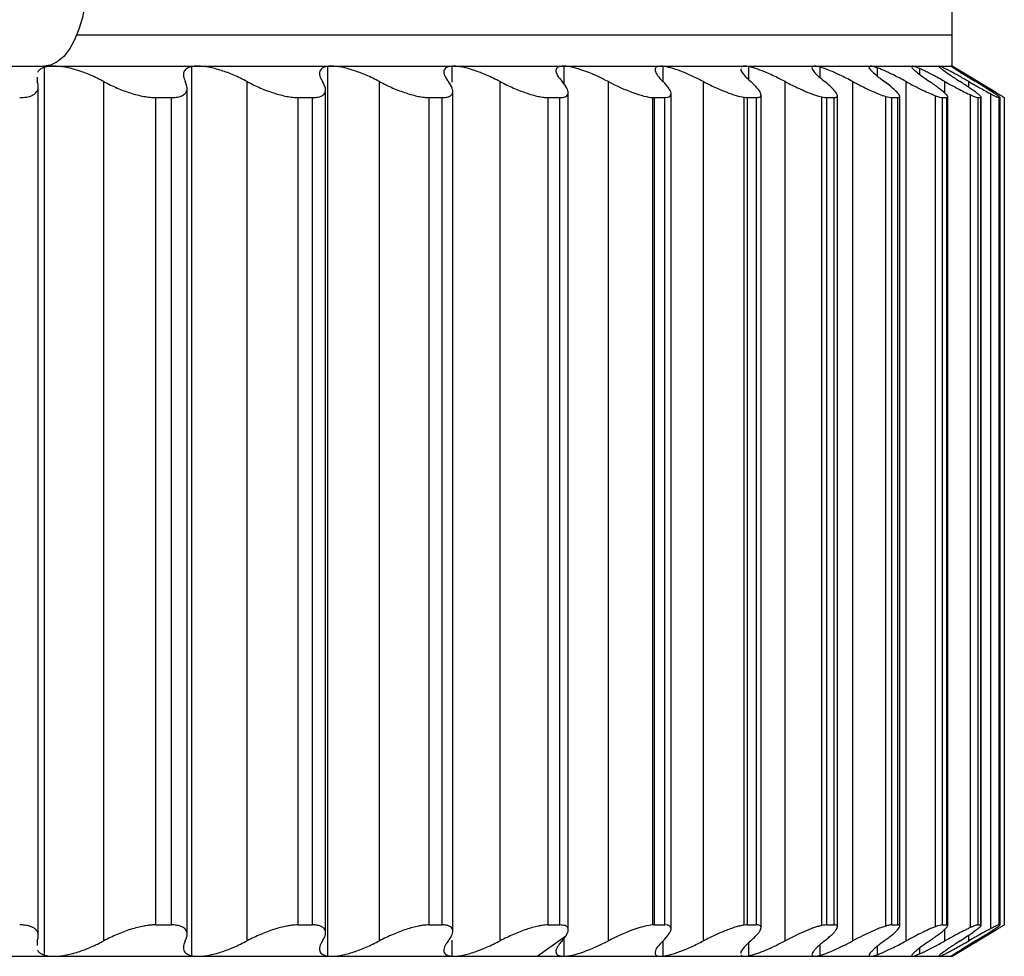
# Paper-space layout '_Izquierda' of a CAD drawing. Header units: millimetres. Extents: x -31.5 to 30, y -10.8 to 33.
# Tile 4 of 6: x 17.1 to 26.5, y -8.8 to 0.1. Entities that reach past the tile are written whole.
import ezdxf

# ---------------------------------------------------------------- set-up
doc = ezdxf.new("R2010")
doc.units = ezdxf.units.MM

psp = doc.layouts.new('_Izquierda')

# ---------------------------------------------------------------- linework, layer by layer
at = {"color": 7, "linetype": 'Continuous', "lineweight": 25}
for p, q in [((26, -0.3), (26, 32)), ((17.6438, 0), (26, 0)), ((9.3102, -0.3), (26, -0.3)), ((17.3319, -0.3117), (17.3319, -8.7883)), ((18.7363, -0.3063), (18.7363, -8.7937)), ((20.0359, -0.3026), (20.0359, -8.7974)), ((21.2239, -0.3005), (21.2239, -0.4539)), ((22.2936, -0.3001), (22.2936, -0.4712)), ((23.2392, -0.3013), (23.2392, -0.4466)), ((24.0556, -0.3042), (24.0556, -0.4263)), ((24.7383, -0.3088), (24.7383, -0.4088)), ((25.2836, -0.315), (25.2836, -0.3931)), ((25.6885, -0.3227), (25.6885, -0.3775)), ((26.4231, -0.5538), (26, -0.3)), ((17.2655, -0.4047), (17.2651, -0.4479)), ((17.9018, -8.6521), (17.9018, -0.4479)), ((19.2705, -8.6521), (19.2705, -0.4479)), ((20.5338, -8.6521), (20.5338, -0.4479)), ((21.685, -8.6521), (21.685, -0.4479)), ((22.7178, -8.6521), (22.7178, -0.4479)), ((23.6265, -8.6521), (23.6265, -0.4479)), ((24.4062, -8.6521), (24.4062, -0.4479)), ((25.0526, -8.6521), (25.0526, -0.4479)), ((25.5621, -8.6521), (25.5621, -0.4479)), ((25.932, -0.559), (25.932, -0.4479)), ((26.1603, -0.5031), (26.1603, -0.4479)), ((17.2745, -8.6058), (17.2745, -0.4942)), ((18.6958, -8.5888), (18.6958, -0.5112)), ((20.0177, -8.5752), (20.0177, -0.5248)), ((21.233, -8.5615), (21.233, -0.5385)), ((22.335, -8.5485), (22.335, -0.5521)), ((23.3178, -8.54), (23.3178, -0.5614)), ((18.395, -0.6), (18.5457, -0.6)), ((18.395, -0.6), (18.395, -8.5)), ((18.5457, -8.5), (18.5457, -0.6)), ((19.7535, -0.6), (19.893, -0.6)), ((19.7535, -0.6), (19.7535, -8.5)), ((19.893, -8.5), (19.893, -0.6)), ((21.0042, -0.6), (21.1317, -0.6)), ((21.0042, -0.6), (21.0042, -8.5)), ((21.1317, -8.5), (21.1317, -0.6)), ((22.1401, -0.6), (22.2549, -0.6)), ((22.1401, -0.6), (22.1401, -8.5)), ((22.2549, -8.5), (22.2549, -0.6)), ((23.1421, -8.5004), (23.1421, -0.5996)), ((23.1551, -0.6), (23.2566, -0.6)), ((23.1551, -0.6), (23.1551, -8.5)), ((23.2566, -8.5), (23.2566, -0.6)), ((24.0138, -8.5023), (24.0138, -0.5977)), ((24.0437, -0.6), (24.1313, -0.6)), ((24.0437, -0.6), (24.0437, -8.5)), ((24.1313, -8.5), (24.1313, -0.6)), ((24.176, -8.5289), (24.176, -0.5712)), ((24.7568, -8.5058), (24.7568, -0.5942)), ((24.8009, -0.6), (24.8742, -0.6)), ((24.8009, -0.6), (24.8009, -8.5)), ((24.8742, -8.5), (24.8742, -0.6)), ((24.9049, -8.5201), (24.9049, -0.5799)), ((25.3668, -8.5109), (25.3668, -0.5891)), ((25.4227, -0.6), (25.4812, -0.6)), ((25.4227, -0.6), (25.4227, -8.5)), ((25.4812, -8.5), (25.4812, -0.6)), ((25.5004, -8.5115), (25.5004, -0.5886)), ((25.8406, -8.5176), (25.8406, -0.5824)), ((25.9056, -0.6), (25.9491, -0.6)), ((25.9056, -0.6), (25.9056, -8.5)), ((25.9491, -8.5), (25.9491, -0.6)), ((25.9595, -8.5085), (25.9595, -0.5916)), ((26.1756, -8.5257), (26.1756, -0.5743)), ((26.2471, -0.6), (26.2752, -0.6)), ((26.2471, -0.6), (26.2471, -8.5)), ((26.2752, -8.5), (26.2752, -0.6)), ((26.2794, -8.5054), (26.2794, -0.5947)), ((26.37, -8.5354), (26.37, -0.5646)), ((26.4451, -0.6), (26.4578, -0.6)), ((26.4451, -0.6), (26.4451, -8.5)), ((26.4578, -8.5), (26.4578, -0.6)), ((26.4586, -8.5023), (26.4586, -0.5977)), ((26.4988, -0.6), (26.4988, -8.5)), ((18.395, -8.5), (18.5457, -8.5)), ((19.7535, -8.5), (19.893, -8.5)), ((21.0042, -8.5), (21.1317, -8.5)), ((22.1401, -8.5), (22.2549, -8.5)), ((23.1551, -8.5), (23.2566, -8.5)), ((24.0437, -8.5), (24.1313, -8.5)), ((24.8009, -8.5), (24.8742, -8.5)), ((25.4227, -8.5), (25.4812, -8.5)), ((25.9056, -8.5), (25.9491, -8.5)), ((25.932, -8.6521), (25.932, -8.541)), ((26, -8.8), (26.43, -8.542)), ((26.2471, -8.5), (26.2752, -8.5)), ((26.4451, -8.5), (26.4578, -8.5)), ((21.2239, -8.6461), (21.2239, -8.7995)), ((22.0376, -8.8), (22.3133, -8.6048)), ((22.2936, -8.6314), (22.2936, -8.7999)), ((26.1603, -8.6521), (26.1603, -8.597)), ((17.2651, -8.6521), (17.2655, -8.6953)), ((23.2392, -8.6536), (23.2392, -8.7987)), ((24.0556, -8.6737), (24.0556, -8.7958)), ((24.7383, -8.6912), (24.7383, -8.7912)), ((25.2836, -8.7069), (25.2836, -8.785)), ((25.6885, -8.7225), (25.6885, -8.7773)), ((-26, -8.8), (26, -8.8))]:
    psp.add_line(p, q, dxfattribs=at)
at = {"color": 7, "linetype": 'Continuous', "lineweight": 25, "flags": 128}
psp.add_lwpolyline([(17.7182, 0.2869), (17.6955, 0.1649), (17.6631, 0.0517), (17.6218, -0.0497), (17.5727, -0.1366), (17.5171, -0.2066), (17.4565, -0.258), (17.3925, -0.2894), (17.3267, -0.3)], dxfattribs=at)
at = {"color": 7, "linetype": 'Continuous', "lineweight": 25}
for points, knots in [([(17.3319, -0.3117), (17.3223, -0.3153), (17.3026, -0.3228), (17.2802, -0.339), (17.2707, -0.3528), (17.2659, -0.3599)], [0, 0, 0, 0, 0.3162, 0.6491307, 1, 1, 1, 1]), ([(17.4207, -0.3), (17.4041, -0.3005), (17.3707, -0.3015), (17.3449, -0.3083), (17.3319, -0.3117)], [0, 0, 0, 0, 0.496551, 1, 1, 1, 1]), ([(17.9018, -0.4479), (17.8805, -0.4367), (17.8392, -0.415), (17.7756, -0.3864), (17.7145, -0.3621), (17.6317, -0.3336), (17.5273, -0.3065), (17.4556, -0.3021), (17.4207, -0.3)], [0, 0, 0, 0, 0.136996, 0.265989, 0.387202, 0.500902, 0.756606, 1, 1, 1, 1]), ([(18.7363, -0.3063), (18.7275, -0.3088), (18.7097, -0.3137), (18.6893, -0.3254), (18.6735, -0.3401), (18.6609, -0.3629), (18.657, -0.3977), (18.6707, -0.4306), (18.6779, -0.4479)], [0, 0, 0, 0, 0.1195898, 0.2425527, 0.3692896, 0.5001668, 0.7367196, 1, 1, 1, 1]), ([(19.2705, -0.4479), (19.2488, -0.4367), (19.2067, -0.415), (19.1428, -0.3864), (19.0821, -0.3621), (19.0004, -0.3336), (18.8987, -0.3065), (18.8314, -0.3021), (18.7986, -0.3)], [0, 0, 0, 0, 0.136996, 0.265989, 0.387201, 0.500902, 0.756606, 1, 1, 1, 1]), ([(20.0359, -0.3026), (20.0264, -0.3044), (20.0071, -0.3082), (19.9856, -0.319), (19.9698, -0.3334), (19.9585, -0.3568), (19.9587, -0.3935), (19.9783, -0.4291), (19.9887, -0.4479)], [0, 0, 0, 0, 0.1198332, 0.2427686, 0.3693168, 0.4999459, 0.7357704, 1, 1, 1, 1]), ([(20.5338, -0.4479), (20.5119, -0.4367), (20.4694, -0.415), (20.4056, -0.3864), (20.3454, -0.3621), (20.2653, -0.3336), (20.167, -0.3065), (20.1043, -0.3021), (20.0737, -0.3)], [0, 0, 0, 0, 0.136996, 0.265989, 0.387201, 0.500901, 0.756606, 1, 1, 1, 1]), ([(21.2239, -0.3005), (21.2136, -0.3016), (21.1928, -0.304), (21.1703, -0.3135), (21.1547, -0.3273), (21.1452, -0.3508), (21.1502, -0.3894), (21.1764, -0.4276), (21.1903, -0.4479)], [0, 0, 0, 0, 0.12022, 0.243157, 0.369444, 0.499666, 0.734833, 1, 1, 1, 1]), ([(21.685, -0.4479), (21.663, -0.4367), (21.6203, -0.415), (21.5569, -0.3864), (21.4976, -0.3621), (21.4195, -0.3336), (21.3251, -0.3065), (21.2674, -0.3021), (21.2392, -0.3)], [0, 0, 0, 0, 0.136996, 0.265989, 0.387201, 0.500901, 0.756605, 1, 1, 1, 1]), ([(22.2888, -0.3), (22.2783, -0.3005), (22.2571, -0.3016), (22.2351, -0.3099), (22.2209, -0.3231), (22.2147, -0.3465), (22.2258, -0.3863), (22.2587, -0.4265), (22.2762, -0.4479)], [0, 0, 0, 0, 0.120675, 0.243707, 0.36983, 0.499724, 0.734306, 1, 1, 1, 1]), ([(22.7178, -0.4479), (22.6384, -0.4066), (22.557, -0.3701), (22.4086, -0.3173), (22.3413, -0.3011), (22.2936, -0.3001)], [0, 0, 0, 0, 0.5, 0.5, 1, 1, 1, 1]), ([(23.2166, -0.3), (23.1756, -0.3), (23.1585, -0.3155), (23.1697, -0.3689), (23.1974, -0.406), (23.2404, -0.4479)], [0, 0, 0, 0, 0.5, 0.5, 1, 1, 1, 1]), ([(23.6265, -0.4479), (23.6066, -0.4377), (23.5678, -0.4178), (23.5115, -0.3914), (23.4594, -0.3684), (23.3915, -0.341), (23.3112, -0.3135), (23.2628, -0.3053), (23.2392, -0.3013)], [0, 0, 0, 0, 0.136376, 0.265259, 0.386826, 0.501287, 0.757583, 1, 1, 1, 1]), ([(23.984, -0.3259), (23.9832, -0.3309), (23.9811, -0.3448), (24.0122, -0.3869), (24.055, -0.4267), (24.0777, -0.4479)], [0, 0, 0, 0, 0.208499, 0.579637, 1, 1, 1, 1]), ([(24.0176, -0.3), (24.0099, -0.3005), (23.9944, -0.3014), (23.9873, -0.3075), (23.9837, -0.3106)], [0, 0, 0, 0, 0.495164, 1, 1, 1, 1]), ([(24.4062, -0.4479), (24.3822, -0.4355), (24.3358, -0.4116), (24.2703, -0.3807), (24.1979, -0.3491), (24.1213, -0.32), (24.0771, -0.3094), (24.0556, -0.3042)], [0, 0, 0, 0, 0.179372, 0.34629, 0.501125, 0.757916, 1, 1, 1, 1]), ([(24.6874, -0.3), (24.6813, -0.3005), (24.6691, -0.3016), (24.6615, -0.3099), (24.6621, -0.3231), (24.6748, -0.3465), (24.7093, -0.3863), (24.7578, -0.4265), (24.7835, -0.4479)], [0, 0, 0, 0, 0.120675, 0.243707, 0.36983, 0.499724, 0.734306, 1, 1, 1, 1]), ([(24.7383, -0.3088), (24.7282, -0.3062), (24.708, -0.3011), (24.6942, -0.3004), (24.6874, -0.3)], [0, 0, 0, 0, 0.502598, 1, 1, 1, 1]), ([(25.0526, -0.4479), (25.031, -0.4365), (24.9892, -0.4146), (24.9305, -0.3858), (24.8659, -0.3559), (24.7978, -0.3273), (24.7578, -0.3148), (24.7383, -0.3088)], [0, 0, 0, 0, 0.178519, 0.345386, 0.500898, 0.758027, 1, 1, 1, 1]), ([(25.2085, -0.3099), (25.2081, -0.3101), (25.2022, -0.3138), (25.2244, -0.3399), (25.2719, -0.3859), (25.3255, -0.4264), (25.3539, -0.4479)], [0, 0, 0, 0, 0.020817, 0.351675, 0.655677, 1, 1, 1, 1]), ([(25.2836, -0.315), (25.2705, -0.3106), (25.2446, -0.3019), (25.2297, -0.3006), (25.2224, -0.3)], [0, 0, 0, 0, 0.504415, 1, 1, 1, 1]), ([(25.5621, -0.4479), (25.5418, -0.437), (25.5021, -0.4157), (25.4466, -0.3876), (25.3966, -0.3633), (25.3528, -0.3431), (25.3147, -0.3266), (25.2938, -0.3188), (25.2836, -0.315)], [0, 0, 0, 0, 0.188526, 0.367848, 0.538272, 0.700151, 0.853899, 1, 1, 1, 1]), ([(25.6196, -0.3), (25.6167, -0.3005), (25.6108, -0.3016), (25.6131, -0.3099), (25.6236, -0.3231), (25.6485, -0.3465), (25.6978, -0.3863), (25.7553, -0.4265), (25.7859, -0.4479)], [0, 0, 0, 0, 0.120675, 0.243707, 0.36983, 0.499724, 0.734306, 1, 1, 1, 1]), ([(25.6885, -0.3227), (25.6777, -0.3182), (25.6563, -0.3092), (25.633, -0.3015), (25.624, -0.3005), (25.6196, -0.3)], [0, 0, 0, 0, 0.3395855, 0.6722786, 1, 1, 1, 1]), ([(25.932, -0.4479), (25.9109, -0.4362), (25.8698, -0.4136), (25.8137, -0.3839), (25.7646, -0.3588), (25.7225, -0.338), (25.6996, -0.3277), (25.6885, -0.3227)], [0, 0, 0, 0, 0.223653, 0.435025, 0.634529, 0.822659, 1, 1, 1, 1]), ([(25.8769, -0.3), (25.8756, -0.3005), (25.873, -0.3016), (25.8801, -0.3099), (25.8955, -0.3231), (25.9264, -0.3465), (25.9827, -0.3863), (26.0443, -0.4265), (26.077, -0.4479)], [0, 0, 0, 0, 0.120675, 0.243707, 0.36983, 0.499724, 0.734306, 1, 1, 1, 1]), ([(25.9507, -0.332), (25.9409, -0.3271), (25.9216, -0.3173), (25.9001, -0.3075), (25.8843, -0.3012), (25.8794, -0.3004), (25.8769, -0.3)], [0, 0, 0, 0, 0.25757, 0.509365, 0.756462, 1, 1, 1, 1]), ([(26.1603, -0.4479), (26.1423, -0.4375), (26.1072, -0.4174), (26.0593, -0.3906), (26.0172, -0.3674), (25.9807, -0.3476), (25.9605, -0.3371), (25.9507, -0.332)], [0, 0, 0, 0, 0.221955, 0.432603, 0.632246, 0.821239, 1, 1, 1, 1]), ([(25.9929, -0.3), (25.9932, -0.3005), (25.9938, -0.3016), (26.0058, -0.3099), (26.026, -0.3231), (26.0627, -0.3465), (26.1256, -0.3863), (26.191, -0.4265), (26.2257, -0.4479)], [0, 0, 0, 0, 0.120675, 0.243707, 0.36983, 0.499724, 0.734306, 1, 1, 1, 1]), ([(26.0689, -0.3428), (26.0576, -0.3362), (26.0354, -0.3232), (26.0122, -0.3101), (25.9969, -0.3016), (25.9942, -0.3005), (25.9929, -0.3)], [0, 0, 0, 0, 0.26005, 0.512463, 0.758618, 1, 1, 1, 1]), ([(26.2458, -0.4479), (26.2271, -0.4368), (26.191, -0.4152), (26.1432, -0.3868), (26.1021, -0.3624), (26.0797, -0.3492), (26.0689, -0.3428)], [0, 0, 0, 0, 0.273418, 0.530918, 0.772936, 1, 1, 1, 1]), ([(17.0971, -0.6), (17.1086, -0.5998), (17.1317, -0.5993), (17.1625, -0.5953), (17.1945, -0.588), (17.2251, -0.5758), (17.2585, -0.5514), (17.281, -0.5108), (17.2705, -0.4691), (17.2651, -0.4479)], [0, 0, 0, 0, 0.082853, 0.165927, 0.250138, 0.374253, 0.499646, 0.745169, 1, 1, 1, 1]), ([(17.9018, -0.4479), (17.9226, -0.4588), (17.9634, -0.4803), (18.0272, -0.5093), (18.0913, -0.535), (18.1559, -0.5572), (18.2203, -0.5756), (18.283, -0.5893), (18.3426, -0.5983), (18.3777, -0.5994), (18.395, -0.6)], [0, 0, 0, 0, 0.129306, 0.254351, 0.377086, 0.499573, 0.624385, 0.748816, 0.875527, 1, 1, 1, 1]), ([(18.5457, -0.6), (18.5564, -0.5998), (18.5779, -0.5993), (18.6061, -0.5953), (18.6348, -0.588), (18.6614, -0.5758), (18.6886, -0.5514), (18.703, -0.5108), (18.6864, -0.4691), (18.6779, -0.4479)], [0, 0, 0, 0, 0.082854, 0.165927, 0.250138, 0.374253, 0.499646, 0.745169, 1, 1, 1, 1]), ([(19.2705, -0.4479), (19.2915, -0.4588), (19.333, -0.4803), (19.3972, -0.5093), (19.461, -0.535), (19.5247, -0.5572), (19.5875, -0.5756), (19.6479, -0.5893), (19.7047, -0.5983), (19.7374, -0.5994), (19.7535, -0.6)], [0, 0, 0, 0, 0.129306, 0.254351, 0.377086, 0.499573, 0.624385, 0.748816, 0.875527, 1, 1, 1, 1]), ([(19.893, -0.6), (19.9029, -0.5998), (19.9227, -0.5993), (19.948, -0.5953), (19.9733, -0.588), (19.9958, -0.5758), (20.0167, -0.5514), (20.0229, -0.5108), (20.0003, -0.4691), (19.9887, -0.4479)], [0, 0, 0, 0, 0.082854, 0.165927, 0.250138, 0.374253, 0.499646, 0.745169, 1, 1, 1, 1]), ([(20.5338, -0.4479), (20.5552, -0.4588), (20.5971, -0.4803), (20.6612, -0.5093), (20.7244, -0.535), (20.7869, -0.5572), (20.8477, -0.5756), (20.9056, -0.5893), (20.9592, -0.5983), (20.9893, -0.5994), (21.0042, -0.6)], [0, 0, 0, 0, 0.129306, 0.254351, 0.377086, 0.499573, 0.624385, 0.748815, 0.875527, 1, 1, 1, 1]), ([(21.1317, -0.6), (21.1407, -0.5998), (21.1586, -0.5993), (21.181, -0.5953), (21.2027, -0.588), (21.221, -0.5758), (21.2354, -0.5514), (21.2334, -0.5108), (21.2049, -0.4691), (21.1903, -0.4479)], [0, 0, 0, 0, 0.082854, 0.165927, 0.250138, 0.374253, 0.499646, 0.745169, 1, 1, 1, 1]), ([(21.685, -0.4479), (21.7065, -0.4588), (21.7487, -0.4803), (21.8124, -0.5093), (21.8746, -0.535), (21.9355, -0.5572), (21.9941, -0.5756), (22.0491, -0.5893), (22.0993, -0.5983), (22.1266, -0.5994), (22.1401, -0.6)], [0, 0, 0, 0, 0.129306, 0.254351, 0.377086, 0.499572, 0.624385, 0.748815, 0.875527, 1, 1, 1, 1]), ([(22.2549, -0.6), (22.263, -0.5998), (22.279, -0.5993), (22.2983, -0.5953), (22.3164, -0.588), (22.3302, -0.5758), (22.3382, -0.5514), (22.3279, -0.5108), (22.2937, -0.4691), (22.2762, -0.4479)], [0, 0, 0, 0, 0.082854, 0.165927, 0.250138, 0.374253, 0.499646, 0.745169, 1, 1, 1, 1]), ([(22.7178, -0.4479), (22.7973, -0.4892), (22.8788, -0.5258), (23.0271, -0.5796), (23.0943, -0.5969), (23.1421, -0.5996)], [0, 0, 0, 0, 0.5, 0.5, 1, 1, 1, 1]), ([(23.2566, -0.6), (23.3017, -0.6), (23.3216, -0.5841), (23.3128, -0.5292), (23.2849, -0.4911), (23.2404, -0.4479)], [0, 0, 0, 0, 0.5, 0.5, 1, 1, 1, 1]), ([(23.6265, -0.4479), (23.6454, -0.4575), (23.6827, -0.4767), (23.7378, -0.5028), (23.791, -0.5265), (23.86, -0.5547), (23.9416, -0.5837), (23.99, -0.5931), (24.0138, -0.5977)], [0, 0, 0, 0, 0.128985, 0.254448, 0.377895, 0.500909, 0.753791, 1, 1, 1, 1]), ([(24.1313, -0.6), (24.1373, -0.5998), (24.1493, -0.5993), (24.1622, -0.5953), (24.1725, -0.588), (24.1775, -0.5758), (24.1723, -0.5514), (24.1459, -0.5108), (24.1007, -0.4691), (24.0777, -0.4479)], [0, 0, 0, 0, 0.082854, 0.165927, 0.250138, 0.374253, 0.499646, 0.745169, 1, 1, 1, 1]), ([(24.4062, -0.4479), (24.4291, -0.4597), (24.4742, -0.483), (24.5399, -0.5142), (24.613, -0.5464), (24.6908, -0.5769), (24.735, -0.5885), (24.7568, -0.5942)], [0, 0, 0, 0, 0.170723, 0.33666, 0.5009, 0.753824, 1, 1, 1, 1]), ([(24.8742, -0.6), (24.8791, -0.5998), (24.889, -0.5993), (24.8985, -0.5953), (24.905, -0.588), (24.9054, -0.5758), (24.8937, -0.5514), (24.8593, -0.5108), (24.8091, -0.4691), (24.7835, -0.4479)], [0, 0, 0, 0, 0.082853, 0.165927, 0.250138, 0.374253, 0.499646, 0.745169, 1, 1, 1, 1]), ([(25.0526, -0.4479), (25.0732, -0.4587), (25.114, -0.4801), (25.1728, -0.5092), (25.2379, -0.5396), (25.3071, -0.5693), (25.3471, -0.5825), (25.3668, -0.5891)], [0, 0, 0, 0, 0.170291, 0.336368, 0.500793, 0.753708, 1, 1, 1, 1]), ([(25.4812, -0.6), (25.485, -0.5998), (25.4927, -0.5993), (25.4989, -0.5953), (25.5014, -0.588), (25.4973, -0.5758), (25.4791, -0.5514), (25.437, -0.5108), (25.382, -0.4691), (25.3539, -0.4479)], [0, 0, 0, 0, 0.082853, 0.165926, 0.250138, 0.374253, 0.499646, 0.745169, 1, 1, 1, 1]), ([(25.5621, -0.4479), (25.5805, -0.4577), (25.6168, -0.4773), (25.6689, -0.5041), (25.7263, -0.5326), (25.7871, -0.5611), (25.8229, -0.5754), (25.8406, -0.5824)], [0, 0, 0, 0, 0.169985, 0.336433, 0.501438, 0.753722, 1, 1, 1, 1]), ([(25.9491, -0.6), (25.9518, -0.5998), (25.9572, -0.5993), (25.96, -0.5953), (25.9585, -0.588), (25.9499, -0.5758), (25.9253, -0.5514), (25.8758, -0.5108), (25.8162, -0.4691), (25.7859, -0.4479)], [0, 0, 0, 0, 0.082853, 0.165926, 0.250138, 0.374253, 0.499646, 0.745169, 1, 1, 1, 1]), ([(25.932, -0.4479), (25.9481, -0.4568), (25.98, -0.4744), (26.0254, -0.4989), (26.0754, -0.5253), (26.1282, -0.5521), (26.16, -0.5669), (26.1756, -0.5743)], [0, 0, 0, 0, 0.169744, 0.336514, 0.50199, 0.753899, 1, 1, 1, 1]), ([(26.2752, -0.6), (26.2768, -0.5998), (26.28, -0.5993), (26.2793, -0.5953), (26.2738, -0.588), (26.2608, -0.5758), (26.23, -0.5514), (26.1732, -0.5108), (26.1094, -0.4691), (26.077, -0.4479)], [0, 0, 0, 0, 0.082853, 0.165926, 0.250137, 0.374253, 0.499646, 0.745169, 1, 1, 1, 1]), ([(26.1603, -0.4479), (26.1809, -0.4596), (26.2217, -0.483), (26.2777, -0.5144), (26.3286, -0.5425), (26.3563, -0.5573), (26.37, -0.5646)], [0, 0, 0, 0, 0.253077, 0.502449, 0.754122, 1, 1, 1, 1]), ([(26.4578, -0.6), (26.4583, -0.5998), (26.4592, -0.5993), (26.4551, -0.5953), (26.4457, -0.588), (26.4283, -0.5758), (26.3914, -0.5514), (26.3277, -0.5108), (26.2601, -0.4691), (26.2257, -0.4479)], [0, 0, 0, 0, 0.082853, 0.165926, 0.250137, 0.374253, 0.499646, 0.745169, 1, 1, 1, 1]), ([(26.2458, -0.4479), (26.2634, -0.4584), (26.2982, -0.4792), (26.3452, -0.5073), (26.3875, -0.5325), (26.4109, -0.5466), (26.4226, -0.5536)], [0, 0, 0, 0, 0.25843, 0.5088, 0.754721, 1, 1, 1, 1]), ([(26.4226, -0.5536), (26.4341, -0.5604), (26.4569, -0.5742), (26.4806, -0.5885), (26.4964, -0.5982), (26.498, -0.5994), (26.4988, -0.6)], [0, 0, 0, 0, 0.24958, 0.498163, 0.751403, 1, 1, 1, 1]), ([(26.1756, -0.5743), (26.1845, -0.5782), (26.2022, -0.5861), (26.2225, -0.594), (26.2382, -0.5991), (26.2441, -0.5997), (26.2471, -0.6)], [0, 0, 0, 0, 0.254481, 0.503641, 0.750963, 1, 1, 1, 1]), ([(26.37, -0.5646), (26.3801, -0.5699), (26.4003, -0.5805), (26.4225, -0.5913), (26.4388, -0.5986), (26.443, -0.5996), (26.4451, -0.6)], [0, 0, 0, 0, 0.249315, 0.498052, 0.750939, 1, 1, 1, 1]), ([(17.2651, -8.6521), (17.2685, -8.6412), (17.2753, -8.6197), (17.2752, -8.5907), (17.2672, -8.565), (17.2506, -8.5428), (17.2254, -8.5244), (17.1909, -8.5107), (17.1487, -8.5017), (17.1142, -8.5006), (17.0971, -8.5)], [0, 0, 0, 0, 0.129305, 0.25435, 0.377085, 0.499571, 0.624384, 0.748815, 0.875527, 1, 1, 1, 1]), ([(18.395, -8.5), (18.3836, -8.5002), (18.3608, -8.5007), (18.323, -8.5047), (18.2768, -8.512), (18.221, -8.5242), (18.1356, -8.5486), (18.0249, -8.5892), (17.9434, -8.6309), (17.9018, -8.6521)], [0, 0, 0, 0, 0.082853, 0.165927, 0.250138, 0.374253, 0.499646, 0.745169, 1, 1, 1, 1]), ([(18.6779, -8.6521), (18.6829, -8.6412), (18.6927, -8.6197), (18.6974, -8.5907), (18.694, -8.565), (18.6822, -8.5428), (18.6617, -8.5244), (18.6316, -8.5107), (18.5937, -8.5017), (18.5616, -8.5006), (18.5457, -8.5)], [0, 0, 0, 0, 0.129305, 0.25435, 0.377085, 0.499571, 0.624384, 0.748815, 0.875527, 1, 1, 1, 1]), ([(19.7535, -8.5), (19.743, -8.5002), (19.7218, -8.5007), (19.6861, -8.5047), (19.642, -8.512), (19.5882, -8.5242), (19.5049, -8.5486), (19.3953, -8.5892), (19.3126, -8.6309), (19.2705, -8.6521)], [0, 0, 0, 0, 0.082854, 0.165927, 0.250138, 0.374253, 0.499646, 0.745169, 1, 1, 1, 1]), ([(19.9887, -8.6521), (19.9952, -8.6412), (20.008, -8.6197), (20.0174, -8.5907), (20.0188, -8.565), (20.0117, -8.5428), (19.996, -8.5244), (19.9706, -8.5107), (19.9371, -8.5017), (19.9076, -8.5006), (19.893, -8.5)], [0, 0, 0, 0, 0.129306, 0.25435, 0.377085, 0.499572, 0.624384, 0.748815, 0.875527, 1, 1, 1, 1]), ([(21.0042, -8.5), (20.9945, -8.5002), (20.975, -8.5007), (20.9416, -8.5047), (20.8999, -8.512), (20.8484, -8.5242), (20.7676, -8.5486), (20.6598, -8.5892), (20.5763, -8.6309), (20.5338, -8.6521)], [0, 0, 0, 0, 0.082854, 0.165927, 0.250138, 0.374253, 0.499646, 0.745169, 1, 1, 1, 1]), ([(21.1903, -8.6521), (21.1983, -8.6412), (21.2141, -8.6197), (21.2281, -8.5907), (21.2343, -8.565), (21.232, -8.5428), (21.2211, -8.5244), (21.2005, -8.5107), (21.1716, -8.5017), (21.1449, -8.5006), (21.1317, -8.5)], [0, 0, 0, 0, 0.129306, 0.254351, 0.377086, 0.499572, 0.624384, 0.748815, 0.875527, 1, 1, 1, 1]), ([(22.1401, -8.5), (22.1313, -8.5002), (22.1137, -8.5007), (22.0828, -8.5047), (22.0437, -8.512), (21.9948, -8.5242), (21.9169, -8.5486), (21.8114, -8.5892), (21.7277, -8.6309), (21.685, -8.6521)], [0, 0, 0, 0, 0.082854, 0.165927, 0.250138, 0.374253, 0.499646, 0.745169, 1, 1, 1, 1]), ([(22.3133, -8.6048), (22.3193, -8.5946), (22.331, -8.5744), (22.3367, -8.5489), (22.3318, -8.5245), (22.3102, -8.5042), (22.2732, -8.5014), (22.2549, -8.5)], [0, 0, 0, 0, 0.170313, 0.335479, 0.498966, 0.751531, 1, 1, 1, 1]), ([(23.1421, -8.5004), (23.0945, -8.5031), (23.0278, -8.5201), (22.8787, -8.5743), (22.7972, -8.6109), (22.7178, -8.6521)], [0, 0, 0, 0, 0.5, 0.5, 1, 1, 1, 1]), ([(23.2404, -8.6521), (23.2849, -8.6089), (23.3127, -8.5708), (23.3216, -8.5163), (23.3018, -8.5), (23.2566, -8.5)], [0, 0, 0, 0, 0.5, 0.5, 1, 1, 1, 1]), ([(24.0138, -8.5023), (24.0025, -8.5042), (23.9798, -8.508), (23.9386, -8.519), (23.8927, -8.5338), (23.8268, -8.5583), (23.7374, -8.5962), (23.6639, -8.6333), (23.6265, -8.6521)], [0, 0, 0, 0, 0.123573, 0.246579, 0.371274, 0.499827, 0.74587, 1, 1, 1, 1]), ([(24.0777, -8.6521), (24.0899, -8.6412), (24.1139, -8.6197), (24.1413, -8.5907), (24.1614, -8.565), (24.1736, -8.5428), (24.1775, -8.5244), (24.1718, -8.5107), (24.1576, -8.5017), (24.14, -8.5006), (24.1313, -8.5)], [0, 0, 0, 0, 0.129306, 0.254351, 0.377086, 0.499573, 0.624385, 0.748815, 0.875527, 1, 1, 1, 1]), ([(24.7568, -8.5058), (24.7464, -8.5083), (24.7255, -8.5134), (24.6883, -8.5253), (24.6469, -8.5404), (24.5877, -8.5644), (24.5073, -8.6003), (24.4402, -8.6347), (24.4062, -8.6521)], [0, 0, 0, 0, 0.123409, 0.246663, 0.371626, 0.500091, 0.746362, 1, 1, 1, 1]), ([(24.7835, -8.6521), (24.797, -8.6412), (24.8234, -8.6197), (24.8551, -8.5907), (24.8796, -8.565), (24.8965, -8.5428), (24.9053, -8.5244), (24.9047, -8.5107), (24.8956, -8.5017), (24.8813, -8.5006), (24.8742, -8.5)], [0, 0, 0, 0, 0.129306, 0.254351, 0.377086, 0.499573, 0.624385, 0.748816, 0.875527, 1, 1, 1, 1]), ([(25.3668, -8.5109), (25.3541, -8.515), (25.3286, -8.5232), (25.2813, -8.5419), (25.2203, -8.5684), (25.1439, -8.6044), (25.0832, -8.6362), (25.0526, -8.6521)], [0, 0, 0, 0, 0.162942, 0.327835, 0.498171, 0.747058, 1, 1, 1, 1]), ([(25.3539, -8.6521), (25.3686, -8.6412), (25.3974, -8.6197), (25.4331, -8.5907), (25.4619, -8.565), (25.4834, -8.5428), (25.4972, -8.5244), (25.5016, -8.5107), (25.4977, -8.5017), (25.4867, -8.5006), (25.4812, -8.5)], [0, 0, 0, 0, 0.129306, 0.254351, 0.377086, 0.499573, 0.624385, 0.748816, 0.875527, 1, 1, 1, 1]), ([(25.4227, -8.5), (25.4155, -8.5005), (25.4011, -8.5014), (25.3783, -8.5077), (25.3668, -8.5109)], [0, 0, 0, 0, 0.498414, 1, 1, 1, 1]), ([(25.8406, -8.5176), (25.8292, -8.5221), (25.8062, -8.5311), (25.7643, -8.5497), (25.7107, -8.575), (25.6434, -8.6086), (25.5894, -8.6375), (25.5621, -8.6521)], [0, 0, 0, 0, 0.16324, 0.328418, 0.498309, 0.74708, 1, 1, 1, 1]), ([(25.7859, -8.6521), (25.8016, -8.6412), (25.8327, -8.6197), (25.8722, -8.5907), (25.9052, -8.565), (25.9312, -8.5428), (25.9497, -8.5244), (25.9592, -8.5107), (25.9604, -8.5017), (25.9528, -8.5006), (25.9491, -8.5)], [0, 0, 0, 0, 0.129306, 0.254351, 0.377087, 0.499573, 0.624385, 0.748816, 0.875527, 1, 1, 1, 1]), ([(26.1756, -8.5257), (26.1655, -8.5304), (26.145, -8.5399), (26.1085, -8.558), (26.0618, -8.5819), (26.0033, -8.6128), (25.9559, -8.639), (25.932, -8.6521)], [0, 0, 0, 0, 0.163096, 0.328362, 0.497946, 0.747257, 1, 1, 1, 1]), ([(26.077, -8.6521), (26.0938, -8.6412), (26.1268, -8.6197), (26.17, -8.5907), (26.207, -8.565), (26.2373, -8.5428), (26.2606, -8.5244), (26.2751, -8.5107), (26.2814, -8.5017), (26.2773, -8.5006), (26.2752, -8.5)], [0, 0, 0, 0, 0.129306, 0.254351, 0.377087, 0.499573, 0.624386, 0.748816, 0.875527, 1, 1, 1, 1]), ([(26.37, -8.5354), (26.361, -8.5401), (26.3431, -8.5497), (26.3116, -8.5669), (26.2715, -8.589), (26.2216, -8.6171), (26.1808, -8.6404), (26.1603, -8.6521)], [0, 0, 0, 0, 0.163556, 0.329112, 0.498294, 0.747492, 1, 1, 1, 1]), ([(26.2471, -8.5), (26.2441, -8.5003), (26.2382, -8.5009), (26.2225, -8.506), (26.2022, -8.5139), (26.1845, -8.5218), (26.1756, -8.5257)], [0, 0, 0, 0, 0.249037, 0.496359, 0.745519, 1, 1, 1, 1]), ([(26.2257, -8.6521), (26.2434, -8.6412), (26.2783, -8.6197), (26.3249, -8.5907), (26.3656, -8.565), (26.4002, -8.5428), (26.428, -8.5244), (26.4474, -8.5107), (26.4589, -8.5017), (26.4582, -8.5006), (26.4578, -8.5)], [0, 0, 0, 0, 0.129306, 0.254351, 0.377087, 0.499573, 0.624386, 0.748816, 0.875527, 1, 1, 1, 1]), ([(26.4451, -8.5), (26.4431, -8.5004), (26.439, -8.5012), (26.4233, -8.5082), (26.4009, -8.5192), (26.3804, -8.5299), (26.37, -8.5354)], [0, 0, 0, 0, 0.248735, 0.495068, 0.743901, 1, 1, 1, 1]), ([(26.4988, -8.5), (26.4985, -8.5003), (26.4979, -8.5008), (26.4912, -8.505), (26.4783, -8.5129), (26.4571, -8.5257), (26.4342, -8.5395), (26.4226, -8.5464)], [0, 0, 0, 0, 0.165727, 0.331828, 0.500274, 0.748735, 1, 1, 1, 1]), ([(17.2659, -8.7401), (17.2707, -8.7472), (17.2802, -8.761), (17.3026, -8.7772), (17.3223, -8.7847), (17.3319, -8.7883)], [0, 0, 0, 0, 0.350869, 0.6838, 1, 1, 1, 1]), ([(17.4207, -8.8), (17.4374, -8.7995), (17.4712, -8.7984), (17.5286, -8.7901), (17.5904, -8.7769), (17.6728, -8.7535), (17.7806, -8.7137), (17.8598, -8.6735), (17.9018, -8.6521)], [0, 0, 0, 0, 0.120675, 0.243707, 0.36983, 0.499724, 0.734306, 1, 1, 1, 1]), ([(18.6779, -8.6521), (18.6726, -8.664), (18.6624, -8.6869), (18.6587, -8.7168), (18.6642, -8.7475), (18.6849, -8.7764), (18.7195, -8.7881), (18.7363, -8.7937)], [0, 0, 0, 0, 0.178953, 0.345849, 0.501019, 0.757999, 1, 1, 1, 1]), ([(18.7986, -8.8), (18.8142, -8.7995), (18.8458, -8.7984), (18.9005, -8.7901), (18.9602, -8.7769), (19.0407, -8.7535), (19.1475, -8.7137), (19.2278, -8.6735), (19.2705, -8.6521)], [0, 0, 0, 0, 0.120675, 0.243707, 0.36983, 0.499724, 0.734306, 1, 1, 1, 1]), ([(19.9887, -8.6521), (19.9829, -8.6619), (19.9714, -8.681), (19.9622, -8.7066), (19.9588, -8.7289), (19.9621, -8.7558), (19.9805, -8.7833), (20.0178, -8.7928), (20.0359, -8.7974)], [0, 0, 0, 0, 0.136068, 0.26486, 0.386534, 0.501281, 0.75781, 1, 1, 1, 1]), ([(20.0737, -8.8), (20.0882, -8.7995), (20.1174, -8.7984), (20.1692, -8.7901), (20.2264, -8.7769), (20.3047, -8.7535), (20.4099, -8.7137), (20.4908, -8.6735), (20.5338, -8.6521)], [0, 0, 0, 0, 0.120675, 0.243707, 0.36983, 0.499724, 0.734306, 1, 1, 1, 1]), ([(21.1903, -8.6521), (21.1826, -8.6627), (21.1675, -8.6833), (21.1541, -8.7106), (21.1474, -8.7342), (21.1476, -8.762), (21.1644, -8.7895), (21.2044, -8.7962), (21.2239, -8.7995)], [0, 0, 0, 0, 0.136652, 0.265601, 0.387043, 0.501208, 0.757266, 1, 1, 1, 1]), ([(21.2392, -8.8), (21.2525, -8.7995), (21.2792, -8.7984), (21.3278, -8.7901), (21.3822, -8.7769), (21.4577, -8.7535), (21.5607, -8.7137), (21.6419, -8.6735), (21.685, -8.6521)], [0, 0, 0, 0, 0.120675, 0.243707, 0.36983, 0.499724, 0.734306, 1, 1, 1, 1]), ([(22.2762, -8.6521), (22.2666, -8.6633), (22.2479, -8.685), (22.2297, -8.7136), (22.2193, -8.7379), (22.2152, -8.7664), (22.2286, -8.7935), (22.269, -8.7979), (22.2888, -8.8)], [0, 0, 0, 0, 0.136996, 0.265989, 0.387201, 0.500901, 0.756605, 1, 1, 1, 1]), ([(22.2936, -8.7999), (22.3411, -8.7989), (22.4079, -8.783), (22.5571, -8.7299), (22.6386, -8.6933), (22.7178, -8.6521)], [0, 0, 0, 0, 0.5, 0.5, 1, 1, 1, 1]), ([(23.2404, -8.6521), (23.1972, -8.6941), (23.1697, -8.7312), (23.1585, -8.7842), (23.1754, -8.8), (23.2166, -8.8)], [0, 0, 0, 0, 0.5, 0.5, 1, 1, 1, 1]), ([(23.2392, -8.7987), (23.2503, -8.7972), (23.2727, -8.794), (23.3136, -8.7839), (23.3598, -8.7697), (23.4247, -8.7462), (23.5142, -8.7086), (23.5877, -8.6717), (23.6265, -8.6521)], [0, 0, 0, 0, 0.120003, 0.24293, 0.369351, 0.49979, 0.735287, 1, 1, 1, 1]), ([(24.0777, -8.6521), (24.055, -8.6733), (24.0123, -8.7131), (23.9811, -8.7552), (23.9832, -8.7691), (23.984, -8.7741)], [0, 0, 0, 0, 0.419824, 0.790613, 1, 1, 1, 1]), ([(24.0556, -8.7958), (24.0658, -8.7936), (24.0863, -8.7892), (24.1232, -8.7779), (24.1649, -8.7633), (24.2233, -8.7402), (24.3038, -8.7044), (24.3709, -8.6702), (24.4062, -8.6521)], [0, 0, 0, 0, 0.119698, 0.242649, 0.369305, 0.500083, 0.736254, 1, 1, 1, 1]), ([(24.7835, -8.6521), (24.7697, -8.6633), (24.743, -8.685), (24.7119, -8.7136), (24.6884, -8.7379), (24.6661, -8.7664), (24.6551, -8.7935), (24.6768, -8.7979), (24.6874, -8.8)], [0, 0, 0, 0, 0.136996, 0.265989, 0.387202, 0.500902, 0.756606, 1, 1, 1, 1]), ([(24.7383, -8.7912), (24.7508, -8.7875), (24.7763, -8.7799), (24.8236, -8.7618), (24.8838, -8.7362), (24.9604, -8.7002), (25.0208, -8.6687), (25.0526, -8.6521)], [0, 0, 0, 0, 0.1600491, 0.3264694, 0.5000577, 0.7370936, 1, 1, 1, 1]), ([(25.3539, -8.6521), (25.3389, -8.6633), (25.3098, -8.685), (25.2746, -8.7136), (25.2471, -8.7379), (25.2188, -8.7664), (25.1998, -8.7935), (25.215, -8.7979), (25.2224, -8.8)], [0, 0, 0, 0, 0.136996, 0.265989, 0.387202, 0.500902, 0.756606, 1, 1, 1, 1]), ([(25.2836, -8.785), (25.296, -8.7803), (25.3216, -8.7707), (25.3697, -8.7493), (25.426, -8.7226), (25.4908, -8.6903), (25.5379, -8.6651), (25.5621, -8.6521)], [0, 0, 0, 0, 0.176221, 0.363599, 0.562932, 0.774882, 1, 1, 1, 1]), ([(25.7859, -8.6521), (25.7697, -8.6633), (25.7384, -8.685), (25.6993, -8.7136), (25.6678, -8.7379), (25.6339, -8.7664), (25.6069, -8.7935), (25.6154, -8.7979), (25.6196, -8.8)], [0, 0, 0, 0, 0.136996, 0.265989, 0.387202, 0.500902, 0.756606, 1, 1, 1, 1]), ([(25.6885, -8.7773), (25.6996, -8.7723), (25.7225, -8.762), (25.7646, -8.7412), (25.8137, -8.7161), (25.8698, -8.6864), (25.9109, -8.6638), (25.932, -8.6521)], [0, 0, 0, 0, 0.177341, 0.365471, 0.564975, 0.776347, 1, 1, 1, 1]), ([(26.077, -8.6521), (26.0598, -8.6633), (26.0264, -8.685), (25.9837, -8.7136), (25.9484, -8.7379), (25.9089, -8.7664), (25.8742, -8.7935), (25.876, -8.7979), (25.8769, -8.8)], [0, 0, 0, 0, 0.136996, 0.265989, 0.387202, 0.500902, 0.756606, 1, 1, 1, 1]), ([(25.9507, -8.768), (25.9632, -8.7615), (25.9891, -8.748), (26.0377, -8.7213), (26.0947, -8.6896), (26.138, -8.6649), (26.1603, -8.6521)], [0, 0, 0, 0, 0.225032, 0.466221, 0.724335, 1, 1, 1, 1]), ([(26.2257, -8.6521), (26.2075, -8.6633), (26.1722, -8.685), (26.1261, -8.7136), (26.0873, -8.7379), (26.0424, -8.7664), (26.0001, -8.7935), (25.9952, -8.7979), (25.9929, -8.8)], [0, 0, 0, 0, 0.136996, 0.265989, 0.387202, 0.500902, 0.756606, 1, 1, 1, 1]), ([(17.3319, -8.7883), (17.3449, -8.7917), (17.3707, -8.7985), (17.4041, -8.7995), (17.4207, -8.8)], [0, 0, 0, 0, 0.503449, 1, 1, 1, 1]), ([(23.9837, -8.7894), (23.9872, -8.7925), (23.9943, -8.7986), (24.0099, -8.7995), (24.0176, -8.8)], [0, 0, 0, 0, 0.504823, 1, 1, 1, 1]), ([(24.6874, -8.8), (24.6942, -8.7996), (24.708, -8.7989), (24.7282, -8.7938), (24.7383, -8.7912)], [0, 0, 0, 0, 0.497402, 1, 1, 1, 1]), ([(25.2224, -8.8), (25.2297, -8.7994), (25.2446, -8.7981), (25.2705, -8.7894), (25.2836, -8.785)], [0, 0, 0, 0, 0.495585, 1, 1, 1, 1]), ([(25.6196, -8.8), (25.624, -8.7995), (25.633, -8.7985), (25.6563, -8.7908), (25.6777, -8.7818), (25.6885, -8.7773)], [0, 0, 0, 0, 0.327721, 0.660415, 1, 1, 1, 1]), ([(25.8769, -8.8), (25.8794, -8.7996), (25.8843, -8.7988), (25.9001, -8.7925), (25.9216, -8.7827), (25.9409, -8.7729), (25.9507, -8.768)], [0, 0, 0, 0, 0.243538, 0.4906348, 0.7424298, 1, 1, 1, 1]), ([(25.9929, -8.8), (25.9942, -8.7995), (25.9969, -8.7984), (26.0122, -8.7899), (26.0354, -8.7768), (26.0576, -8.7638), (26.0689, -8.7572)], [0, 0, 0, 0, 0.241382, 0.487537, 0.73995, 1, 1, 1, 1])]:
    psp.add_open_spline(points, degree=3, knots=knots, dxfattribs=at)
for points in [[(18.7986, -0.3), (18.7748, -0.3), (18.7541, -0.3021), (18.7363, -0.3063)], [(20.0737, -0.3), (20.0599, -0.3), (20.0473, -0.3009), (20.0359, -0.3026)], [(21.2392, -0.3), (21.2339, -0.3), (21.2288, -0.3002), (21.2239, -0.3005)], [(22.2936, -0.3001), (22.292, -0.3), (22.2904, -0.3), (22.2888, -0.3)], [(23.2392, -0.3013), (23.2311, -0.3004), (23.2235, -0.3), (23.2166, -0.3)], [(24.0556, -0.3042), (24.0411, -0.3014), (24.0283, -0.3), (24.0176, -0.3)], [(23.1421, -0.5996), (23.1466, -0.5999), (23.151, -0.6), (23.1551, -0.6)], [(24.0138, -0.5977), (24.0248, -0.5992), (24.0349, -0.6), (24.0437, -0.6)], [(24.7568, -0.5942), (24.7742, -0.598), (24.7891, -0.6), (24.8009, -0.6)], [(25.3668, -0.5891), (25.3907, -0.5962), (25.4097, -0.6), (25.4227, -0.6)], [(25.8406, -0.5824), (25.8711, -0.5939), (25.8932, -0.6), (25.9056, -0.6)], [(23.1551, -8.5), (23.151, -8.5), (23.1466, -8.5001), (23.1421, -8.5004)], [(24.0437, -8.5), (24.0348, -8.5), (24.0248, -8.5008), (24.0138, -8.5023)], [(24.8009, -8.5), (24.7891, -8.5), (24.7743, -8.502), (24.7568, -8.5058)], [(25.9056, -8.5), (25.8932, -8.5), (25.871, -8.5061), (25.8406, -8.5176)], [(26.4226, -8.5464), (26.3771, -8.5737), (26.3154, -8.6105), (26.2458, -8.6521)], [(22.2762, -8.6521), (22.2914, -8.6354), (22.3038, -8.6196), (22.3133, -8.6048)], [(26.0689, -8.7572), (26.1144, -8.7305), (26.1762, -8.6937), (26.2458, -8.6521)], [(18.7363, -8.7937), (18.7541, -8.7978), (18.7748, -8.8), (18.7986, -8.8)], [(20.0359, -8.7974), (20.0473, -8.7991), (20.0599, -8.8), (20.0737, -8.8)], [(21.2239, -8.7995), (21.2288, -8.7998), (21.2339, -8.8), (21.2392, -8.8)], [(22.2888, -8.8), (22.2904, -8.8), (22.292, -8.8), (22.2936, -8.7999)], [(23.2166, -8.8), (23.2236, -8.8), (23.2311, -8.7996), (23.2392, -8.7987)], [(24.0176, -8.8), (24.0283, -8.8), (24.041, -8.7986), (24.0556, -8.7958)]]:
    psp.add_open_spline(points, degree=3, dxfattribs=at)

doc.saveas('drawing.dxf')
